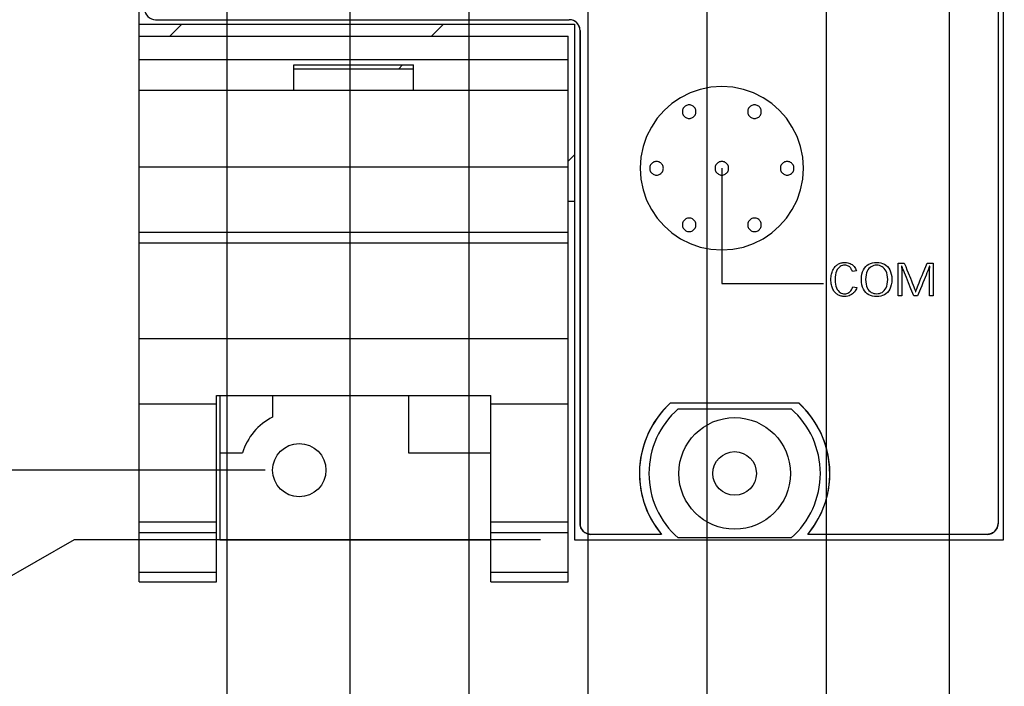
# Model space of a CAD drawing. Header units: inches. Extents: x 0.2 to 16.8, y 0.1 to 10.8.
# Tile 4 of 59: x 4.8 to 6.6, y 2.7 to 3.9. Entities that reach past the tile are written whole.
import ezdxf

# ---------------------------------------------------------------- set-up
doc = ezdxf.new("R2010")
doc.units = ezdxf.units.IN
doc.header["$LTSCALE"] = 0.935
doc.header["$MEASUREMENT"] = 0
doc.layers.get('0').update_dxf_attribs({"linetype": 'CONTINUOUS'})
doc.layers.add('COSMETIC', color=7, linetype='CONTINUOUS')
doc.layers.add('DIMENSIONS', color=7, linetype='CONTINUOUS')
doc.styles.get("Standard").update_dxf_attribs({"font": 'txt', "width": 0.8})
doc.dimstyles.new('DIMSTYLE_1', dxfattribs={"dimtxt": 0.125, "dimasz": 0.18, "dimexe": 0.18, "dimexo": 0.0625, "dimgap": 0.09, "dimtad": 0, "dimtih": 1, "dimtoh": 1, "dimdec": 3, "dimzin": 4, "dimdsep": 46, "dimtxsty": 'STANDARD', "dimblk": '_FILLED', "dimblk1": '_FILLED', "dimblk2": '_FILLED', "dimcen": 0.09, "dimadec": 0, "dimazin": 0, "dimtp": 0.001, "dimtm": 0.001, "dimtfac": 1, "dimtdec": 3, "dimtofl": 0, "dimtmove": 0, "dimatfit": 3, "dimldrblk": '_FILLED', "dimfxl": 1, "dimtolj": 1, "dimtzin": 4, "dimarcsym": 0})

# ---------------------------------------------------------------- blocks, each defined once
blk = doc.blocks.new('*D2')
at = {"layer": 'DIMENSIONS', "color": 2, "linetype": 'CONTINUOUS'}
blk.add_line((5.438, 4.7171), (5.438, 2.6067), dxfattribs=at)
at = {"layer": 'DIMENSIONS', "color": 2, "linetype": 'CONTINUOUS', "width": 0.8}
for s, p in [(']', (5.5005, 2.4442)), ('2.36', (5.5005, 2.0442)), ('[', (5.5005, 1.9442)), ('.093', (5.5005, 1.4192)), ('2X ', (5.5005, 1.1192))]:
    blk.add_text(s, height=0.125, rotation=90, dxfattribs=at).set_placement(p)
blk = doc.blocks.new('_FILLED')
at = {"color": 0, "linetype": 'BYBLOCK'}
blk.add_solid([(0, 0), (-1, 0.174), (-1, -0.174)], dxfattribs=at)
blk = doc.blocks.new('*D3')
at = {"layer": 'DIMENSIONS', "color": 2, "linetype": 'CONTINUOUS'}
blk.add_line((5.6567, 4.3382), (5.6567, 2.6067), dxfattribs=at)
at = {"layer": 'DIMENSIONS', "color": 2, "linetype": 'CONTINUOUS', "width": 0.8}
for s, p in [(']', (5.7192, 2.4442)), ('7.92', (5.7192, 2.0442)), ('[', (5.7192, 1.9442)), ('.312', (5.7192, 1.4192)), ('4X ', (5.7192, 1.1192))]:
    blk.add_text(s, height=0.125, rotation=90, dxfattribs=at).set_placement(p)
blk = doc.blocks.new('*D4')
at = {"layer": 'DIMENSIONS', "color": 2, "linetype": 'CONTINUOUS'}
blk.add_line((6.0942, 4.3382), (6.0942, 2.6067), dxfattribs=at)
at = {"layer": 'DIMENSIONS', "color": 2, "linetype": 'CONTINUOUS', "width": 0.8}
for s, p in [(']', (6.1567, 2.4442)), ('19.03', (6.1567, 1.9442)), ('[', (6.1567, 1.8442)), ('.749', (6.1567, 1.3192)), ('4X ', (6.1567, 1.0192))]:
    blk.add_text(s, height=0.125, rotation=90, dxfattribs=at).set_placement(p)
blk = doc.blocks.new('*D5')
at = {"layer": 'DIMENSIONS', "color": 2, "linetype": 'CONTINUOUS'}
blk.add_line((6.313, 4.7171), (6.313, 2.6067), dxfattribs=at)
at = {"layer": 'DIMENSIONS', "color": 2, "linetype": 'CONTINUOUS', "width": 0.8}
for s, p in [(']', (6.3755, 2.4442)), ('24.59', (6.3755, 1.9442)), ('[', (6.3755, 1.8442)), ('.968', (6.3755, 1.3192)), ('2X ', (6.3755, 1.0192))]:
    blk.add_text(s, height=0.125, rotation=90, dxfattribs=at).set_placement(p)
blk = doc.blocks.new('*D13')
at = {"layer": 'DIMENSIONS', "color": 2, "linetype": 'CONTINUOUS'}
blk.add_line((5.2825, 3.1191), (4.4587, 3.1191), dxfattribs=at)
at = {"layer": 'DIMENSIONS', "color": 2, "linetype": 'CONTINUOUS', "width": 0.8}
for s, p in [('[', (3.6962, 3.0566)), (']', (4.2962, 3.0566)), ('2X ', (2.7712, 3.0566)), ('4.815', (3.0712, 3.0566)), ('122.3', (3.7962, 3.0566))]:
    blk.add_text(s, height=0.125, dxfattribs=at).set_placement(p)
blk = doc.blocks.new('*D14')
at = {"layer": 'DIMENSIONS', "color": 2, "linetype": 'CONTINUOUS'}
blk.add_line((5.8755, 4.7171), (5.8755, 2.6067), dxfattribs=at)
at = {"layer": 'DIMENSIONS', "color": 2, "linetype": 'CONTINUOUS', "width": 0.8}
for s, p in [(']', (5.938, 2.4442)), ('13.47', (5.938, 1.9442)), ('[', (5.938, 1.8442)), ('.531', (5.938, 1.3192)), ('2X ', (5.938, 1.0192))]:
    blk.add_text(s, height=0.125, rotation=90, dxfattribs=at).set_placement(p)
blk = doc.blocks.new('*D16')
at = {"layer": 'DIMENSIONS', "color": 2, "linetype": 'CONTINUOUS'}
for p, q in [((4.9315, 2.9911), (4.7297, 2.8762)), ((5.7885, 2.9911), (4.9315, 2.9911)), ((4.7297, 2.8762), (4.4587, 2.8762))]:
    blk.add_line(p, q, dxfattribs=at)
at = {"layer": 'DIMENSIONS', "color": 2, "linetype": 'CONTINUOUS', "width": 0.8}
for s, p in [('4.943', (2.9712, 2.8137)), ('[', (3.5962, 2.8137)), ('125.55', (3.6962, 2.8137)), (']', (4.2962, 2.8137))]:
    blk.add_text(s, height=0.125, dxfattribs=at).set_placement(p)
blk = doc.blocks.new('*D23')
at = {"layer": 'DIMENSIONS', "color": 2, "linetype": 'CONTINUOUS'}
blk.add_line((5.212, 4.1236), (5.212, 2.6067), dxfattribs=at)
at = {"layer": 'DIMENSIONS', "color": 2, "linetype": 'CONTINUOUS', "width": 0.8}
for s, p in [(']', (5.2745, 2.4442)), ('3.38', (5.2745, 2.0442)), ('[', (5.2745, 1.9442)), ('.133', (5.2745, 1.4192))]:
    blk.add_text(s, height=0.125, rotation=90, dxfattribs=at).set_placement(p)
blk = doc.blocks.new('*D24')
at = {"layer": 'DIMENSIONS', "color": 2, "linetype": 'CONTINUOUS'}
blk.add_line((6.539, 4.1236), (6.539, 2.6067), dxfattribs=at)
at = {"layer": 'DIMENSIONS', "color": 2, "linetype": 'CONTINUOUS', "width": 0.8}
for s, p in [(']', (6.6015, 2.4442)), ('30.33', (6.6015, 1.9442)), ('[', (6.6015, 1.8442)), ('1.194', (6.6015, 1.2192))]:
    blk.add_text(s, height=0.125, rotation=90, dxfattribs=at).set_placement(p)

msp = doc.modelspace()

# ---------------------------------------------------------------- linework, layer by layer
at = {"color": 7, "linetype": 'CONTINUOUS'}
for p, q in [((5.051, 2.9141), (5.051, 8.0561)), ((6.639, 2.9911), (6.639, 8.0561)), ((6.629, 8.0262), (6.629, 3.0212)), ((6.629, 8.0261), (6.629, 3.0211)), ((5.081, 3.9461), (5.841, 3.9461)), ((5.8437, 3.946), (5.841, 3.9462)), ((5.8463, 3.9455), (5.8437, 3.946)), ((5.8488, 3.9446), (5.8463, 3.9455)), ((5.8511, 3.9435), (5.8488, 3.9446)), ((5.051, 3.9381), (5.851, 3.9381)), ((5.851, 3.9381), (5.851, 2.9911)), ((5.8532, 3.942), (5.8511, 3.9435)), ((5.8552, 3.9403), (5.8532, 3.942)), ((5.8568, 3.9384), (5.8552, 3.9403)), ((5.8583, 3.9363), (5.8568, 3.9384)), ((5.8594, 3.934), (5.8583, 3.9363)), ((5.8603, 3.9315), (5.8594, 3.934)), ((5.8608, 3.9289), (5.8603, 3.9315)), ((5.861, 3.9262), (5.8608, 3.9289)), ((5.861, 3.0212), (5.861, 3.9262)), ((5.861, 3.9261), (5.861, 3.0211)), ((5.051, 3.9161), (5.839, 3.9161)), ((5.839, 2.9141), (5.839, 3.9161)), ((5.051, 3.8731), (5.839, 3.8731)), ((5.335, 3.8631), (5.555, 3.8631)), ((5.335, 3.8161), (5.335, 3.8631)), ((5.335, 3.8561), (5.555, 3.8561)), ((5.555, 3.8161), (5.555, 3.8631)), ((6.0816, 3.8181), (6.0631, 3.8116)), ((6.1012, 3.822), (6.0816, 3.8181)), ((6.1215, 3.8234), (6.1012, 3.822)), ((6.1419, 3.822), (6.1215, 3.8234)), ((6.1614, 3.8181), (6.1419, 3.822)), ((6.1799, 3.8116), (6.1614, 3.8181)), ((5.839, 3.8161), (5.051, 3.8161)), ((6.0458, 3.8029), (6.0298, 3.7922)), ((6.0631, 3.8116), (6.0458, 3.8029)), ((6.1972, 3.8029), (6.1799, 3.8116)), ((6.2132, 3.7922), (6.1972, 3.8029)), ((6.0298, 3.7922), (6.0154, 3.7795)), ((6.05, 3.7822), (6.0494, 3.7807)), ((6.0507, 3.7837), (6.05, 3.7822)), ((6.0516, 3.785), (6.0507, 3.7837)), ((6.0527, 3.7862), (6.0516, 3.785)), ((6.0539, 3.7873), (6.0527, 3.7862)), ((6.0552, 3.7882), (6.0539, 3.7873)), ((6.0566, 3.7889), (6.0552, 3.7882)), ((6.0582, 3.7894), (6.0566, 3.7889)), ((6.0598, 3.7897), (6.0582, 3.7894)), ((6.0615, 3.7899), (6.0598, 3.7897)), ((6.0632, 3.7897), (6.0615, 3.7899)), ((6.0648, 3.7894), (6.0632, 3.7897)), ((6.0664, 3.7889), (6.0648, 3.7894)), ((6.0678, 3.7882), (6.0664, 3.7889)), ((6.0691, 3.7873), (6.0678, 3.7882)), ((6.0703, 3.7862), (6.0691, 3.7873)), ((6.0714, 3.785), (6.0703, 3.7862)), ((6.0723, 3.7837), (6.0714, 3.785)), ((6.073, 3.7822), (6.0723, 3.7837)), ((6.0736, 3.7807), (6.073, 3.7822)), ((6.17, 3.7822), (6.1695, 3.7807)), ((6.1707, 3.7837), (6.17, 3.7822)), ((6.1716, 3.785), (6.1707, 3.7837)), ((6.1727, 3.7862), (6.1716, 3.785)), ((6.1739, 3.7873), (6.1727, 3.7862)), ((6.1752, 3.7882), (6.1739, 3.7873)), ((6.1767, 3.7889), (6.1752, 3.7882)), ((6.1782, 3.7894), (6.1767, 3.7889)), ((6.1798, 3.7897), (6.1782, 3.7894)), ((6.1815, 3.7899), (6.1798, 3.7897)), ((6.1832, 3.7897), (6.1815, 3.7899)), ((6.1848, 3.7894), (6.1832, 3.7897)), ((6.1864, 3.7889), (6.1848, 3.7894)), ((6.1878, 3.7882), (6.1864, 3.7889)), ((6.1892, 3.7873), (6.1878, 3.7882)), ((6.1904, 3.7862), (6.1892, 3.7873)), ((6.1914, 3.785), (6.1904, 3.7862)), ((6.1923, 3.7837), (6.1914, 3.785)), ((6.193, 3.7822), (6.1923, 3.7837)), ((6.1936, 3.7807), (6.193, 3.7822)), ((6.2276, 3.7795), (6.2132, 3.7922)), ((6.0028, 3.7651), (5.992, 3.7491)), ((6.0154, 3.7795), (6.0028, 3.7651)), ((6.0491, 3.7791), (6.049, 3.7774)), ((6.049, 3.7774), (6.0491, 3.7757)), ((6.0494, 3.7807), (6.0491, 3.7791)), ((6.0491, 3.7757), (6.0494, 3.774)), ((6.0494, 3.774), (6.05, 3.7725)), ((6.05, 3.7725), (6.0507, 3.771)), ((6.0507, 3.771), (6.0516, 3.7697)), ((6.0516, 3.7697), (6.0527, 3.7685)), ((6.0527, 3.7685), (6.0539, 3.7675)), ((6.0539, 3.7675), (6.0552, 3.7666)), ((6.0552, 3.7666), (6.0566, 3.7658)), ((6.0566, 3.7658), (6.0582, 3.7653)), ((6.0582, 3.7653), (6.0598, 3.765)), ((6.0598, 3.765), (6.0615, 3.7649)), ((6.0615, 3.7649), (6.0632, 3.765)), ((6.0632, 3.765), (6.0648, 3.7653)), ((6.0648, 3.7653), (6.0664, 3.7658)), ((6.0664, 3.7658), (6.0678, 3.7666)), ((6.0678, 3.7666), (6.0691, 3.7675)), ((6.0691, 3.7675), (6.0703, 3.7685)), ((6.0703, 3.7685), (6.0714, 3.7697)), ((6.0714, 3.7697), (6.0723, 3.771)), ((6.0723, 3.771), (6.073, 3.7725)), ((6.073, 3.7725), (6.0736, 3.774)), ((6.0739, 3.7791), (6.0736, 3.7807)), ((6.0736, 3.774), (6.0739, 3.7757)), ((6.074, 3.7774), (6.0739, 3.7791)), ((6.0739, 3.7757), (6.074, 3.7774)), ((6.1691, 3.7791), (6.169, 3.7774)), ((6.169, 3.7774), (6.1691, 3.7757)), ((6.1695, 3.7807), (6.1691, 3.7791)), ((6.1691, 3.7757), (6.1695, 3.774)), ((6.1695, 3.774), (6.17, 3.7725)), ((6.17, 3.7725), (6.1707, 3.771)), ((6.1707, 3.771), (6.1716, 3.7697)), ((6.1716, 3.7697), (6.1727, 3.7685)), ((6.1727, 3.7685), (6.1739, 3.7675)), ((6.1739, 3.7675), (6.1752, 3.7666)), ((6.1752, 3.7666), (6.1767, 3.7658)), ((6.1767, 3.7658), (6.1782, 3.7653)), ((6.1782, 3.7653), (6.1798, 3.765)), ((6.1798, 3.765), (6.1815, 3.7649)), ((6.1815, 3.7649), (6.1832, 3.765)), ((6.1832, 3.765), (6.1848, 3.7653)), ((6.1848, 3.7653), (6.1864, 3.7658)), ((6.1864, 3.7658), (6.1878, 3.7666)), ((6.1878, 3.7666), (6.1892, 3.7675)), ((6.1892, 3.7675), (6.1904, 3.7685)), ((6.1904, 3.7685), (6.1914, 3.7697)), ((6.1914, 3.7697), (6.1923, 3.771)), ((6.1923, 3.771), (6.193, 3.7725)), ((6.193, 3.7725), (6.1936, 3.774)), ((6.1939, 3.7791), (6.1936, 3.7807)), ((6.1936, 3.774), (6.1939, 3.7757)), ((6.194, 3.7774), (6.1939, 3.7791)), ((6.1939, 3.7757), (6.194, 3.7774)), ((6.2403, 3.7651), (6.2276, 3.7795)), ((6.251, 3.7491), (6.2403, 3.7651)), ((5.992, 3.7491), (5.9833, 3.7318)), ((6.2597, 3.7318), (6.251, 3.7491)), ((5.9833, 3.7318), (5.9769, 3.7133)), ((6.2662, 3.7133), (6.2597, 3.7318)), ((5.9769, 3.7133), (5.9729, 3.6938)), ((6.2701, 3.6938), (6.2662, 3.7133)), ((5.9729, 3.6938), (5.9715, 3.6734)), ((6.2715, 3.6734), (6.2701, 3.6938)), ((5.051, 3.6761), (5.839, 3.6761)), ((5.9715, 3.6734), (5.9729, 3.6531)), ((5.9891, 3.6751), (5.989, 3.6734)), ((5.989, 3.6734), (5.9891, 3.6717)), ((5.9894, 3.6768), (5.9891, 3.6751)), ((5.99, 3.6783), (5.9894, 3.6768)), ((5.9907, 3.6797), (5.99, 3.6783)), ((5.9916, 3.6811), (5.9907, 3.6797)), ((5.9927, 3.6823), (5.9916, 3.6811)), ((5.9939, 3.6833), (5.9927, 3.6823)), ((5.9952, 3.6842), (5.9939, 3.6833)), ((5.9966, 3.685), (5.9952, 3.6842)), ((5.9982, 3.6855), (5.9966, 3.685)), ((5.9998, 3.6858), (5.9982, 3.6855)), ((6.0015, 3.6859), (5.9998, 3.6858)), ((6.0032, 3.6858), (6.0015, 3.6859)), ((6.0048, 3.6855), (6.0032, 3.6858)), ((6.0064, 3.685), (6.0048, 3.6855)), ((6.0078, 3.6842), (6.0064, 3.685)), ((6.0091, 3.6833), (6.0078, 3.6842)), ((6.0103, 3.6823), (6.0091, 3.6833)), ((6.0114, 3.6811), (6.0103, 3.6823)), ((6.0123, 3.6797), (6.0114, 3.6811)), ((6.013, 3.6783), (6.0123, 3.6797)), ((6.0136, 3.6768), (6.013, 3.6783)), ((6.0139, 3.6751), (6.0136, 3.6768)), ((6.014, 3.6734), (6.0139, 3.6751)), ((6.0139, 3.6717), (6.014, 3.6734)), ((6.1091, 3.6751), (6.109, 3.6734)), ((6.109, 3.6734), (6.1091, 3.6717)), ((6.1095, 3.6768), (6.1091, 3.6751)), ((6.11, 3.6783), (6.1095, 3.6768)), ((6.1107, 3.6797), (6.11, 3.6783)), ((6.1116, 3.6811), (6.1107, 3.6797)), ((6.1127, 3.6823), (6.1116, 3.6811)), ((6.1139, 3.6833), (6.1127, 3.6823)), ((6.1152, 3.6842), (6.1139, 3.6833)), ((6.1166, 3.685), (6.1152, 3.6842)), ((6.1182, 3.6855), (6.1166, 3.685)), ((6.1198, 3.6858), (6.1182, 3.6855)), ((6.1215, 3.6859), (6.1198, 3.6858)), ((6.1232, 3.6858), (6.1215, 3.6859)), ((6.1215, 3.6734), (6.1215, 3.462)), ((6.1248, 3.6855), (6.1232, 3.6858)), ((6.1264, 3.685), (6.1248, 3.6855)), ((6.1278, 3.6842), (6.1264, 3.685)), ((6.1291, 3.6833), (6.1278, 3.6842)), ((6.1303, 3.6823), (6.1291, 3.6833)), ((6.1314, 3.6811), (6.1303, 3.6823)), ((6.1323, 3.6797), (6.1314, 3.6811)), ((6.133, 3.6783), (6.1323, 3.6797)), ((6.1336, 3.6768), (6.133, 3.6783)), ((6.1339, 3.6751), (6.1336, 3.6768)), ((6.134, 3.6734), (6.1339, 3.6751)), ((6.1339, 3.6717), (6.134, 3.6734)), ((6.2291, 3.6751), (6.229, 3.6734)), ((6.229, 3.6734), (6.2291, 3.6717)), ((6.2295, 3.6768), (6.2291, 3.6751)), ((6.23, 3.6783), (6.2295, 3.6768)), ((6.2307, 3.6797), (6.23, 3.6783)), ((6.2316, 3.6811), (6.2307, 3.6797)), ((6.2327, 3.6823), (6.2316, 3.6811)), ((6.2339, 3.6833), (6.2327, 3.6823)), ((6.2352, 3.6842), (6.2339, 3.6833)), ((6.2366, 3.685), (6.2352, 3.6842)), ((6.2382, 3.6855), (6.2366, 3.685)), ((6.2398, 3.6858), (6.2382, 3.6855)), ((6.2415, 3.6859), (6.2398, 3.6858)), ((6.2432, 3.6858), (6.2415, 3.6859)), ((6.2448, 3.6855), (6.2432, 3.6858)), ((6.2464, 3.685), (6.2448, 3.6855)), ((6.2478, 3.6842), (6.2464, 3.685)), ((6.2492, 3.6833), (6.2478, 3.6842)), ((6.2504, 3.6823), (6.2492, 3.6833)), ((6.2514, 3.6811), (6.2504, 3.6823)), ((6.2523, 3.6797), (6.2514, 3.6811)), ((6.253, 3.6783), (6.2523, 3.6797)), ((6.2536, 3.6768), (6.253, 3.6783)), ((6.2539, 3.6751), (6.2536, 3.6768)), ((6.254, 3.6734), (6.2539, 3.6751)), ((6.2539, 3.6717), (6.254, 3.6734)), ((6.2701, 3.6531), (6.2715, 3.6734)), ((5.9891, 3.6717), (5.9894, 3.6701)), ((5.9894, 3.6701), (5.99, 3.6686)), ((5.99, 3.6686), (5.9907, 3.6671)), ((5.9907, 3.6671), (5.9916, 3.6658)), ((5.9916, 3.6658), (5.9927, 3.6646)), ((5.9927, 3.6646), (5.9939, 3.6635)), ((5.9939, 3.6635), (5.9952, 3.6626)), ((5.9952, 3.6626), (5.9966, 3.6619)), ((5.9966, 3.6619), (5.9982, 3.6614)), ((5.9982, 3.6614), (5.9998, 3.661)), ((5.9998, 3.661), (6.0015, 3.6609)), ((6.0015, 3.6609), (6.0032, 3.661)), ((6.0032, 3.661), (6.0048, 3.6614)), ((6.0048, 3.6614), (6.0064, 3.6619)), ((6.0064, 3.6619), (6.0078, 3.6626)), ((6.0078, 3.6626), (6.0091, 3.6635)), ((6.0091, 3.6635), (6.0103, 3.6646)), ((6.0103, 3.6646), (6.0114, 3.6658)), ((6.0114, 3.6658), (6.0123, 3.6671)), ((6.0123, 3.6671), (6.013, 3.6686)), ((6.013, 3.6686), (6.0136, 3.6701)), ((6.0136, 3.6701), (6.0139, 3.6717)), ((6.1091, 3.6717), (6.1095, 3.6701)), ((6.1095, 3.6701), (6.11, 3.6686)), ((6.11, 3.6686), (6.1107, 3.6671)), ((6.1107, 3.6671), (6.1116, 3.6658)), ((6.1116, 3.6658), (6.1127, 3.6646)), ((6.1127, 3.6646), (6.1139, 3.6635)), ((6.1139, 3.6635), (6.1152, 3.6626)), ((6.1152, 3.6626), (6.1166, 3.6619)), ((6.1166, 3.6619), (6.1182, 3.6614)), ((6.1182, 3.6614), (6.1198, 3.661)), ((6.1198, 3.661), (6.1215, 3.6609)), ((6.1215, 3.6609), (6.1232, 3.661)), ((6.1232, 3.661), (6.1248, 3.6614)), ((6.1248, 3.6614), (6.1264, 3.6619)), ((6.1264, 3.6619), (6.1278, 3.6626)), ((6.1278, 3.6626), (6.1291, 3.6635)), ((6.1291, 3.6635), (6.1303, 3.6646)), ((6.1303, 3.6646), (6.1314, 3.6658)), ((6.1314, 3.6658), (6.1323, 3.6671)), ((6.1323, 3.6671), (6.133, 3.6686)), ((6.133, 3.6686), (6.1336, 3.6701)), ((6.1336, 3.6701), (6.1339, 3.6717)), ((6.2291, 3.6717), (6.2295, 3.6701)), ((6.2295, 3.6701), (6.23, 3.6686)), ((6.23, 3.6686), (6.2307, 3.6671)), ((6.2307, 3.6671), (6.2316, 3.6658)), ((6.2316, 3.6658), (6.2327, 3.6646)), ((6.2327, 3.6646), (6.2339, 3.6635)), ((6.2339, 3.6635), (6.2352, 3.6626)), ((6.2352, 3.6626), (6.2366, 3.6619)), ((6.2366, 3.6619), (6.2382, 3.6614)), ((6.2382, 3.6614), (6.2398, 3.661)), ((6.2398, 3.661), (6.2415, 3.6609)), ((6.2415, 3.6609), (6.2432, 3.661)), ((6.2432, 3.661), (6.2448, 3.6614)), ((6.2448, 3.6614), (6.2464, 3.6619)), ((6.2464, 3.6619), (6.2478, 3.6626)), ((6.2478, 3.6626), (6.2492, 3.6635)), ((6.2492, 3.6635), (6.2504, 3.6646)), ((6.2504, 3.6646), (6.2514, 3.6658)), ((6.2514, 3.6658), (6.2523, 3.6671)), ((6.2523, 3.6671), (6.253, 3.6686)), ((6.253, 3.6686), (6.2536, 3.6701)), ((6.2536, 3.6701), (6.2539, 3.6717)), ((5.9729, 3.6531), (5.9769, 3.6336)), ((6.2662, 3.6336), (6.2701, 3.6531)), ((5.9769, 3.6336), (5.9833, 3.615)), ((6.2597, 3.615), (6.2662, 3.6336)), ((5.839, 3.6131), (5.851, 3.6131)), ((5.9833, 3.615), (5.992, 3.5977)), ((6.251, 3.5977), (6.2597, 3.615)), ((5.992, 3.5977), (6.0028, 3.5818)), ((6.2403, 3.5818), (6.251, 3.5977)), ((6.0028, 3.5818), (6.0154, 3.5674)), ((6.0154, 3.5674), (6.0298, 3.5547)), ((6.0491, 3.5712), (6.049, 3.5695)), ((6.049, 3.5695), (6.0491, 3.5678)), ((6.0494, 3.5728), (6.0491, 3.5712)), ((6.0491, 3.5678), (6.0494, 3.5662)), ((6.05, 3.5744), (6.0494, 3.5728)), ((6.0494, 3.5662), (6.05, 3.5646)), ((6.0507, 3.5758), (6.05, 3.5744)), ((6.05, 3.5646), (6.0507, 3.5632)), ((6.0516, 3.5771), (6.0507, 3.5758)), ((6.0527, 3.5783), (6.0516, 3.5771)), ((6.0539, 3.5794), (6.0527, 3.5783)), ((6.0552, 3.5803), (6.0539, 3.5794)), ((6.0566, 3.581), (6.0552, 3.5803)), ((6.0582, 3.5816), (6.0566, 3.581)), ((6.0598, 3.5819), (6.0582, 3.5816)), ((6.0615, 3.582), (6.0598, 3.5819)), ((6.0632, 3.5819), (6.0615, 3.582)), ((6.0648, 3.5816), (6.0632, 3.5819)), ((6.0664, 3.581), (6.0648, 3.5816)), ((6.0678, 3.5803), (6.0664, 3.581)), ((6.0691, 3.5794), (6.0678, 3.5803)), ((6.0703, 3.5783), (6.0691, 3.5794)), ((6.0714, 3.5771), (6.0703, 3.5783)), ((6.0723, 3.5758), (6.0714, 3.5771)), ((6.073, 3.5744), (6.0723, 3.5758)), ((6.0723, 3.5632), (6.073, 3.5646)), ((6.0736, 3.5728), (6.073, 3.5744)), ((6.073, 3.5646), (6.0736, 3.5662)), ((6.0739, 3.5712), (6.0736, 3.5728)), ((6.0736, 3.5662), (6.0739, 3.5678)), ((6.074, 3.5695), (6.0739, 3.5712)), ((6.0739, 3.5678), (6.074, 3.5695)), ((6.1691, 3.5712), (6.169, 3.5695)), ((6.169, 3.5695), (6.1691, 3.5678)), ((6.1695, 3.5728), (6.1691, 3.5712)), ((6.1691, 3.5678), (6.1695, 3.5662)), ((6.17, 3.5744), (6.1695, 3.5728)), ((6.1695, 3.5662), (6.17, 3.5646)), ((6.1707, 3.5758), (6.17, 3.5744)), ((6.17, 3.5646), (6.1707, 3.5632)), ((6.1716, 3.5771), (6.1707, 3.5758)), ((6.1727, 3.5783), (6.1716, 3.5771)), ((6.1739, 3.5794), (6.1727, 3.5783)), ((6.1752, 3.5803), (6.1739, 3.5794)), ((6.1767, 3.581), (6.1752, 3.5803)), ((6.1782, 3.5816), (6.1767, 3.581)), ((6.1798, 3.5819), (6.1782, 3.5816)), ((6.1815, 3.582), (6.1798, 3.5819)), ((6.1832, 3.5819), (6.1815, 3.582)), ((6.1848, 3.5816), (6.1832, 3.5819)), ((6.1864, 3.581), (6.1848, 3.5816)), ((6.1878, 3.5803), (6.1864, 3.581)), ((6.1892, 3.5794), (6.1878, 3.5803)), ((6.1904, 3.5783), (6.1892, 3.5794)), ((6.1914, 3.5771), (6.1904, 3.5783)), ((6.1923, 3.5758), (6.1914, 3.5771)), ((6.193, 3.5744), (6.1923, 3.5758)), ((6.1923, 3.5632), (6.193, 3.5646)), ((6.1936, 3.5728), (6.193, 3.5744)), ((6.193, 3.5646), (6.1936, 3.5662)), ((6.1939, 3.5712), (6.1936, 3.5728)), ((6.1936, 3.5662), (6.1939, 3.5678)), ((6.194, 3.5695), (6.1939, 3.5712)), ((6.1939, 3.5678), (6.194, 3.5695)), ((6.2132, 3.5547), (6.2276, 3.5674)), ((6.2276, 3.5674), (6.2403, 3.5818)), ((5.051, 3.5561), (5.839, 3.5561)), ((6.0298, 3.5547), (6.0458, 3.5439)), ((6.0507, 3.5632), (6.0516, 3.5619)), ((6.0516, 3.5619), (6.0527, 3.5607)), ((6.0527, 3.5607), (6.0539, 3.5596)), ((6.0539, 3.5596), (6.0552, 3.5587)), ((6.0552, 3.5587), (6.0566, 3.558)), ((6.0566, 3.558), (6.0582, 3.5575)), ((6.0582, 3.5575), (6.0598, 3.5571)), ((6.0598, 3.5571), (6.0615, 3.557)), ((6.0615, 3.557), (6.0632, 3.5571)), ((6.0632, 3.5571), (6.0648, 3.5575)), ((6.0648, 3.5575), (6.0664, 3.558)), ((6.0664, 3.558), (6.0678, 3.5587)), ((6.0678, 3.5587), (6.0691, 3.5596)), ((6.0691, 3.5596), (6.0703, 3.5607)), ((6.0703, 3.5607), (6.0714, 3.5619)), ((6.0714, 3.5619), (6.0723, 3.5632)), ((6.1707, 3.5632), (6.1716, 3.5619)), ((6.1716, 3.5619), (6.1727, 3.5607)), ((6.1727, 3.5607), (6.1739, 3.5596)), ((6.1739, 3.5596), (6.1752, 3.5587)), ((6.1752, 3.5587), (6.1767, 3.558)), ((6.1767, 3.558), (6.1782, 3.5575)), ((6.1782, 3.5575), (6.1798, 3.5571)), ((6.1798, 3.5571), (6.1815, 3.557)), ((6.1815, 3.557), (6.1832, 3.5571)), ((6.1832, 3.5571), (6.1848, 3.5575)), ((6.1848, 3.5575), (6.1864, 3.558)), ((6.1864, 3.558), (6.1878, 3.5587)), ((6.1878, 3.5587), (6.1892, 3.5596)), ((6.1892, 3.5596), (6.1904, 3.5607)), ((6.1904, 3.5607), (6.1914, 3.5619)), ((6.1914, 3.5619), (6.1923, 3.5632)), ((6.1972, 3.5439), (6.2132, 3.5547)), ((5.051, 3.5366), (5.839, 3.5366)), ((6.0458, 3.5439), (6.0631, 3.5352)), ((6.0631, 3.5352), (6.0816, 3.5288)), ((6.0816, 3.5288), (6.1012, 3.5248)), ((6.1419, 3.5248), (6.1614, 3.5288)), ((6.1614, 3.5288), (6.1799, 3.5352)), ((6.1799, 3.5352), (6.1972, 3.5439)), ((6.1012, 3.5248), (6.1215, 3.5235)), ((6.1215, 3.5235), (6.1419, 3.5248)), ((6.3284, 3.4914), (6.3296, 3.4928)), ((6.3296, 3.4928), (6.3307, 3.494)), ((6.3307, 3.494), (6.332, 3.4951)), ((6.332, 3.4951), (6.3333, 3.4961)), ((6.3333, 3.4961), (6.3347, 3.497)), ((6.3347, 3.497), (6.3361, 3.4978)), ((6.3361, 3.4978), (6.3376, 3.4985)), ((6.3388, 3.4929), (6.3368, 3.4914)), ((6.3376, 3.4985), (6.3391, 3.4991)), ((6.3409, 3.494), (6.3388, 3.4929)), ((6.3391, 3.4991), (6.3407, 3.4996)), ((6.3407, 3.4996), (6.3424, 3.5)), ((6.343, 3.4948), (6.3409, 3.494)), ((6.3424, 3.5), (6.3441, 3.5002)), ((6.3453, 3.4952), (6.343, 3.4948)), ((6.3441, 3.5002), (6.3459, 3.5004)), ((6.3476, 3.4954), (6.3453, 3.4952)), ((6.3459, 3.5004), (6.3477, 3.5004)), ((6.3494, 3.4953), (6.3476, 3.4954)), ((6.3477, 3.5004), (6.3503, 3.5003)), ((6.3511, 3.495), (6.3494, 3.4953)), ((6.3503, 3.5003), (6.3527, 3.5)), ((6.3526, 3.4945), (6.3511, 3.495)), ((6.354, 3.4939), (6.3526, 3.4945)), ((6.3527, 3.5), (6.355, 3.4994)), ((6.3553, 3.4931), (6.354, 3.4939)), ((6.355, 3.4994), (6.3572, 3.4986)), ((6.3564, 3.4922), (6.3553, 3.4931)), ((6.3575, 3.4911), (6.3564, 3.4922)), ((6.3572, 3.4986), (6.3592, 3.4976)), ((6.3592, 3.4976), (6.3611, 3.4964)), ((6.3611, 3.4964), (6.3628, 3.4949)), ((6.3628, 3.4949), (6.3644, 3.4933)), ((6.3644, 3.4933), (6.3657, 3.4915)), ((6.3837, 3.4902), (6.386, 3.493)), ((6.386, 3.493), (6.3887, 3.4953)), ((6.3887, 3.4953), (6.3917, 3.4972)), ((6.3917, 3.4972), (6.3949, 3.4986)), ((6.396, 3.4927), (6.3938, 3.4912)), ((6.3949, 3.4986), (6.3984, 3.4996)), ((6.3983, 3.4939), (6.396, 3.4927)), ((6.4007, 3.4947), (6.3983, 3.4939)), ((6.3984, 3.4996), (6.4021, 3.5002)), ((6.4032, 3.4952), (6.4007, 3.4947)), ((6.4021, 3.5002), (6.4059, 3.5004)), ((6.4058, 3.4953), (6.4032, 3.4952)), ((6.4059, 3.4953), (6.4058, 3.4953)), ((6.4059, 3.5004), (6.4097, 3.5002)), ((6.4085, 3.4952), (6.4059, 3.4953)), ((6.411, 3.4947), (6.4085, 3.4952)), ((6.4097, 3.5002), (6.4134, 3.4996)), ((6.4135, 3.4939), (6.411, 3.4947)), ((6.4134, 3.4996), (6.4168, 3.4986)), ((6.4158, 3.4927), (6.4135, 3.4939)), ((6.418, 3.4912), (6.4158, 3.4927)), ((6.4168, 3.4986), (6.4201, 3.4972)), ((6.4201, 3.4972), (6.423, 3.4953)), ((6.423, 3.4953), (6.4257, 3.493)), ((6.4257, 3.493), (6.4281, 3.4902)), ((6.4453, 3.4993), (6.4567, 3.4993)), ((6.4453, 3.4391), (6.4453, 3.4993)), ((6.4522, 3.4937), (6.4519, 3.4937)), ((6.4519, 3.4937), (6.4519, 3.4911)), ((6.4532, 3.4911), (6.4522, 3.4937)), ((6.4567, 3.4993), (6.4593, 3.4929)), ((6.4593, 3.4929), (6.4617, 3.487)), ((6.4914, 3.4815), (6.4961, 3.493)), ((6.4961, 3.493), (6.4986, 3.4993)), ((6.4986, 3.4993), (6.5101, 3.4993)), ((6.5031, 3.4937), (6.5021, 3.4911)), ((6.5034, 3.4937), (6.5031, 3.4937)), ((6.5034, 3.4911), (6.5034, 3.4937)), ((6.5101, 3.4993), (6.5101, 3.4391)), ((6.322, 3.4718), (6.3222, 3.4742)), ((6.3222, 3.4742), (6.3225, 3.4765)), ((6.3225, 3.4765), (6.3229, 3.4788)), ((6.3229, 3.4788), (6.3234, 3.4809)), ((6.3234, 3.4809), (6.324, 3.4829)), ((6.324, 3.4829), (6.3247, 3.4848)), ((6.3247, 3.4848), (6.3255, 3.4866)), ((6.3255, 3.4866), (6.3264, 3.4883)), ((6.3264, 3.4883), (6.3273, 3.4899)), ((6.3273, 3.4899), (6.3284, 3.4914)), ((6.3297, 3.4737), (6.3295, 3.4691)), ((6.3302, 3.4778), (6.3297, 3.4737)), ((6.331, 3.4814), (6.3302, 3.4778)), ((6.3321, 3.4846), (6.331, 3.4814)), ((6.3335, 3.4873), (6.3321, 3.4846)), ((6.3351, 3.4896), (6.3335, 3.4873)), ((6.3368, 3.4914), (6.3351, 3.4896)), ((6.3584, 3.4899), (6.3575, 3.4911)), ((6.3593, 3.4885), (6.3584, 3.4899)), ((6.36, 3.4871), (6.3593, 3.4885)), ((6.3607, 3.4855), (6.36, 3.4871)), ((6.3613, 3.4839), (6.3607, 3.4855)), ((6.3687, 3.4849), (6.3613, 3.4839)), ((6.3657, 3.4915), (6.3669, 3.4894)), ((6.3669, 3.4894), (6.3679, 3.4873)), ((6.3679, 3.4873), (6.3687, 3.4849)), ((6.3779, 3.4692), (6.3781, 3.4744)), ((6.3781, 3.4744), (6.3789, 3.4791)), ((6.3789, 3.4791), (6.3801, 3.4833)), ((6.3801, 3.4833), (6.3817, 3.487)), ((6.3817, 3.487), (6.3837, 3.4902)), ((6.3864, 3.4776), (6.3858, 3.4736)), ((6.3873, 3.4812), (6.3864, 3.4776)), ((6.3885, 3.4843), (6.3873, 3.4812)), ((6.39, 3.487), (6.3885, 3.4843)), ((6.3918, 3.4893), (6.39, 3.487)), ((6.3938, 3.4912), (6.3918, 3.4893)), ((6.4199, 3.4893), (6.418, 3.4912)), ((6.4217, 3.487), (6.4199, 3.4893)), ((6.4232, 3.4843), (6.4217, 3.487)), ((6.4245, 3.4812), (6.4232, 3.4843)), ((6.4254, 3.4776), (6.4245, 3.4812)), ((6.426, 3.4736), (6.4254, 3.4776)), ((6.4281, 3.4902), (6.4301, 3.487)), ((6.4301, 3.487), (6.4317, 3.4832)), ((6.4317, 3.4832), (6.4329, 3.479)), ((6.4329, 3.479), (6.4336, 3.4744)), ((6.4336, 3.4744), (6.4339, 3.4692)), ((6.4519, 3.4911), (6.452, 3.4882)), ((6.452, 3.4882), (6.452, 3.4849)), ((6.452, 3.4849), (6.4521, 3.4812)), ((6.4521, 3.4812), (6.4521, 3.4772)), ((6.4521, 3.4772), (6.4521, 3.4729)), ((6.4543, 3.4882), (6.4532, 3.4911)), ((6.4556, 3.4849), (6.4543, 3.4882)), ((6.4571, 3.4812), (6.4556, 3.4849)), ((6.4587, 3.4772), (6.4571, 3.4812)), ((6.4605, 3.4729), (6.4587, 3.4772)), ((6.4617, 3.487), (6.4639, 3.4814)), ((6.4639, 3.4814), (6.4679, 3.4714)), ((6.4874, 3.4715), (6.4894, 3.4763)), ((6.4894, 3.4763), (6.4914, 3.4815)), ((6.4967, 3.4774), (6.495, 3.4731)), ((6.4983, 3.4814), (6.4967, 3.4774)), ((6.4997, 3.485), (6.4983, 3.4814)), ((6.501, 3.4882), (6.4997, 3.485)), ((6.5021, 3.4911), (6.501, 3.4882)), ((6.5032, 3.4772), (6.5033, 3.4812)), ((6.5032, 3.4728), (6.5032, 3.4772)), ((6.5033, 3.4882), (6.5034, 3.4911)), ((6.5033, 3.4849), (6.5033, 3.4882)), ((6.5033, 3.4812), (6.5033, 3.4849)), ((6.1215, 3.462), (6.3084, 3.462)), ((6.322, 3.4693), (6.322, 3.4718)), ((6.322, 3.4666), (6.322, 3.4693)), ((6.3222, 3.464), (6.322, 3.4666)), ((6.3225, 3.4615), (6.3222, 3.464)), ((6.3229, 3.4592), (6.3225, 3.4615)), ((6.3234, 3.457), (6.3229, 3.4592)), ((6.324, 3.4549), (6.3234, 3.457)), ((6.3295, 3.4691), (6.3297, 3.4645)), ((6.3297, 3.4645), (6.3302, 3.4604)), ((6.3302, 3.4604), (6.331, 3.4567)), ((6.331, 3.4567), (6.3321, 3.4536)), ((6.3618, 3.4543), (6.3622, 3.4558)), ((6.3622, 3.4558), (6.3698, 3.4545)), ((6.3781, 3.464), (6.3779, 3.4692)), ((6.3779, 3.4692), (6.3779, 3.4692)), ((6.3789, 3.4593), (6.3781, 3.464)), ((6.3801, 3.4551), (6.3789, 3.4593)), ((6.3858, 3.4736), (6.3856, 3.4691)), ((6.3856, 3.4691), (6.3858, 3.4647)), ((6.3858, 3.4647), (6.3864, 3.4607)), ((6.3864, 3.4607), (6.3873, 3.4571)), ((6.3873, 3.4571), (6.3885, 3.454)), ((6.4232, 3.454), (6.4245, 3.4571)), ((6.4245, 3.4571), (6.4254, 3.4607)), ((6.4254, 3.4607), (6.426, 3.4647)), ((6.4262, 3.4691), (6.426, 3.4736)), ((6.426, 3.4647), (6.4262, 3.4691)), ((6.4329, 3.4593), (6.4317, 3.4551)), ((6.4336, 3.464), (6.4329, 3.4593)), ((6.4339, 3.4692), (6.4336, 3.464)), ((6.4521, 3.4729), (6.4521, 3.4681)), ((6.4521, 3.4681), (6.4521, 3.463)), ((6.4521, 3.463), (6.4522, 3.4576)), ((6.4522, 3.4576), (6.4522, 3.4456)), ((6.4644, 3.4631), (6.4605, 3.4729)), ((6.469, 3.4518), (6.4644, 3.4631)), ((6.4679, 3.4714), (6.4697, 3.4669)), ((6.4697, 3.4669), (6.4714, 3.4628)), ((6.4714, 3.4628), (6.4729, 3.459)), ((6.4729, 3.459), (6.4743, 3.4554)), ((6.4811, 3.4555), (6.4824, 3.459)), ((6.4824, 3.459), (6.484, 3.4629)), ((6.484, 3.4629), (6.4856, 3.467)), ((6.4856, 3.467), (6.4874, 3.4715)), ((6.4888, 3.4578), (6.4864, 3.452)), ((6.491, 3.4633), (6.4888, 3.4578)), ((6.4931, 3.4684), (6.491, 3.4633)), ((6.495, 3.4731), (6.4931, 3.4684)), ((6.5032, 3.4681), (6.5032, 3.4728)), ((6.5032, 3.463), (6.5032, 3.4681)), ((6.5032, 3.4576), (6.5032, 3.463)), ((6.5032, 3.4456), (6.5032, 3.4576)), ((6.3247, 3.453), (6.324, 3.4549)), ((6.3256, 3.4512), (6.3247, 3.453)), ((6.3265, 3.4495), (6.3256, 3.4512)), ((6.3275, 3.448), (6.3265, 3.4495)), ((6.3285, 3.4465), (6.3275, 3.448)), ((6.3297, 3.4452), (6.3285, 3.4465)), ((6.3308, 3.444), (6.3297, 3.4452)), ((6.332, 3.443), (6.3308, 3.444)), ((6.3333, 3.442), (6.332, 3.443)), ((6.3321, 3.4536), (6.3335, 3.4509)), ((6.3346, 3.4412), (6.3333, 3.442)), ((6.3335, 3.4509), (6.335, 3.4487)), ((6.3361, 3.4404), (6.3346, 3.4412)), ((6.335, 3.4487), (6.3368, 3.4468)), ((6.3375, 3.4397), (6.3361, 3.4404)), ((6.3368, 3.4468), (6.3387, 3.4454)), ((6.3391, 3.4392), (6.3375, 3.4397)), ((6.3387, 3.4454), (6.3407, 3.4443)), ((6.3407, 3.4387), (6.3391, 3.4392)), ((6.3407, 3.4443), (6.3429, 3.4435)), ((6.3423, 3.4384), (6.3407, 3.4387)), ((6.344, 3.4381), (6.3423, 3.4384)), ((6.3429, 3.4435), (6.3451, 3.4431)), ((6.3457, 3.4379), (6.344, 3.4381)), ((6.3451, 3.4431), (6.3474, 3.443)), ((6.3475, 3.4379), (6.3457, 3.4379)), ((6.3474, 3.443), (6.3494, 3.4431)), ((6.3502, 3.438), (6.3475, 3.4379)), ((6.3494, 3.4431), (6.3513, 3.4435)), ((6.3527, 3.4385), (6.3502, 3.438)), ((6.3513, 3.4435), (6.353, 3.4442)), ((6.3552, 3.4392), (6.3527, 3.4385)), ((6.353, 3.4442), (6.3546, 3.445)), ((6.3546, 3.445), (6.356, 3.4461)), ((6.3574, 3.4402), (6.3552, 3.4392)), ((6.356, 3.4461), (6.3573, 3.4473)), ((6.3573, 3.4473), (6.3585, 3.4486)), ((6.3596, 3.4414), (6.3574, 3.4402)), ((6.3585, 3.4486), (6.3595, 3.45)), ((6.3595, 3.45), (6.3604, 3.4514)), ((6.3616, 3.4428), (6.3596, 3.4414)), ((6.3604, 3.4514), (6.3611, 3.4529)), ((6.3611, 3.4529), (6.3618, 3.4543)), ((6.3634, 3.4445), (6.3616, 3.4428)), ((6.365, 3.4462), (6.3634, 3.4445)), ((6.3665, 3.4481), (6.365, 3.4462)), ((6.3678, 3.4502), (6.3665, 3.4481)), ((6.3689, 3.4523), (6.3678, 3.4502)), ((6.3698, 3.4545), (6.3689, 3.4523)), ((6.3817, 3.4514), (6.3801, 3.4551)), ((6.3837, 3.4481), (6.3817, 3.4514)), ((6.386, 3.4454), (6.3837, 3.4481)), ((6.3887, 3.443), (6.386, 3.4454)), ((6.3885, 3.454), (6.39, 3.4513)), ((6.3917, 3.4412), (6.3887, 3.443)), ((6.39, 3.4513), (6.3918, 3.449)), ((6.3949, 3.4397), (6.3917, 3.4412)), ((6.3918, 3.449), (6.3938, 3.4471)), ((6.3938, 3.4471), (6.396, 3.4456)), ((6.3984, 3.4387), (6.3949, 3.4397)), ((6.396, 3.4456), (6.3983, 3.4445)), ((6.3983, 3.4445), (6.4008, 3.4436)), ((6.4021, 3.4381), (6.3984, 3.4387)), ((6.4008, 3.4436), (6.4033, 3.4432)), ((6.4059, 3.4379), (6.4021, 3.4381)), ((6.4033, 3.4432), (6.4059, 3.443)), ((6.4059, 3.443), (6.4085, 3.4432)), ((6.4097, 3.4381), (6.4059, 3.4379)), ((6.4085, 3.4432), (6.411, 3.4436)), ((6.4134, 3.4387), (6.4097, 3.4381)), ((6.411, 3.4436), (6.4135, 3.4445)), ((6.4168, 3.4397), (6.4134, 3.4387)), ((6.4135, 3.4445), (6.4158, 3.4456)), ((6.4158, 3.4456), (6.418, 3.4471)), ((6.4201, 3.4412), (6.4168, 3.4397)), ((6.418, 3.4471), (6.4199, 3.449)), ((6.4199, 3.449), (6.4217, 3.4513)), ((6.423, 3.443), (6.4201, 3.4412)), ((6.4217, 3.4513), (6.4232, 3.454)), ((6.4257, 3.4454), (6.423, 3.443)), ((6.4281, 3.4481), (6.4257, 3.4454)), ((6.4301, 3.4514), (6.4281, 3.4481)), ((6.4317, 3.4551), (6.4301, 3.4514)), ((6.4522, 3.4391), (6.4453, 3.4391)), ((6.4522, 3.4456), (6.4522, 3.4391)), ((6.4742, 3.4391), (6.469, 3.4518)), ((6.4811, 3.4391), (6.4742, 3.4391)), ((6.4743, 3.4554), (6.4755, 3.4522)), ((6.4755, 3.4522), (6.4766, 3.4493)), ((6.4766, 3.4493), (6.4775, 3.4467)), ((6.4775, 3.4467), (6.4778, 3.4467)), ((6.4778, 3.4467), (6.4787, 3.4494)), ((6.4787, 3.4494), (6.4798, 3.4523)), ((6.4798, 3.4523), (6.4811, 3.4555)), ((6.4864, 3.452), (6.4811, 3.4391)), ((6.5032, 3.4391), (6.5032, 3.4456)), ((6.5101, 3.4391), (6.5032, 3.4391)), ((5.051, 3.3608), (5.839, 3.3608)), ((5.051, 3.2411), (5.193, 3.2411)), ((5.193, 3.2564), (5.697, 3.2564)), ((5.193, 2.9141), (5.193, 3.2564)), ((5.199, 3.2564), (5.199, 2.9911)), ((5.296, 3.2564), (5.296, 3.2165)), ((5.546, 3.2564), (5.546, 3.1511)), ((5.697, 2.9141), (5.697, 3.2564)), ((5.697, 3.2411), (5.839, 3.2411)), ((6.0268, 3.2422), (6.0108, 3.2255)), ((6.2632, 3.2421), (6.0267, 3.2421)), ((6.2633, 3.2422), (6.0268, 3.2422)), ((6.2792, 3.2255), (6.2633, 3.2422)), ((6.0108, 3.2255), (5.9974, 3.2074)), ((6.0412, 3.2316), (6.2487, 3.2316)), ((6.2926, 3.2074), (6.2792, 3.2255)), ((5.9974, 3.2074), (5.9867, 3.188)), ((6.3033, 3.188), (6.2926, 3.2074)), ((5.9867, 3.188), (5.9786, 3.1676)), ((6.3114, 3.1676), (6.3033, 3.188)), ((5.9786, 3.1676), (5.9731, 3.1465)), ((6.3169, 3.1465), (6.3114, 3.1676)), ((5.199, 3.1511), (5.2408, 3.1511)), ((5.546, 3.1511), (5.697, 3.1511)), ((5.9731, 3.1465), (5.9703, 3.1249)), ((6.3197, 3.1249), (6.3169, 3.1465)), ((5.9703, 3.1249), (5.9702, 3.1032)), ((6.3198, 3.1032), (6.3197, 3.1249)), ((5.9702, 3.1032), (5.9728, 3.0816)), ((6.3172, 3.0816), (6.3198, 3.1032)), ((5.9728, 3.0816), (5.9781, 3.0603)), ((6.3119, 3.0603), (6.3172, 3.0816)), ((5.9781, 3.0603), (5.9862, 3.0396)), ((6.3039, 3.0396), (6.3119, 3.0603)), ((5.9862, 3.0396), (5.997, 3.0198)), ((6.2931, 3.0198), (6.3039, 3.0396)), ((5.051, 3.0241), (5.193, 3.0241)), ((5.697, 3.0241), (5.839, 3.0241)), ((5.051, 3.0049), (5.193, 3.0049)), ((5.697, 3.0049), (5.839, 3.0049)), ((5.8612, 3.0185), (5.861, 3.0212)), ((5.8617, 3.0159), (5.8612, 3.0185)), ((5.8626, 3.0134), (5.8617, 3.0159)), ((5.8637, 3.0111), (5.8626, 3.0134)), ((5.8652, 3.009), (5.8637, 3.0111)), ((5.8669, 3.007), (5.8652, 3.009)), ((5.8688, 3.0053), (5.8669, 3.007)), ((5.8709, 3.0039), (5.8688, 3.0053)), ((5.8732, 3.0028), (5.8709, 3.0039)), ((5.997, 3.0198), (6.0105, 3.0012)), ((6.2795, 3.0012), (6.2931, 3.0198)), ((6.6191, 3.0039), (6.6168, 3.0028)), ((6.6212, 3.0053), (6.6191, 3.0039)), ((6.6231, 3.007), (6.6212, 3.0053)), ((6.6248, 3.009), (6.6231, 3.007)), ((6.6263, 3.0111), (6.6248, 3.009)), ((6.6274, 3.0134), (6.6263, 3.0111)), ((6.6283, 3.0159), (6.6274, 3.0134)), ((6.6288, 3.0185), (6.6283, 3.0159)), ((6.629, 3.0212), (6.6288, 3.0185)), ((5.199, 2.9911), (5.697, 2.9911)), ((5.851, 2.9911), (6.639, 2.9911)), ((5.8757, 3.0019), (5.8732, 3.0028)), ((5.8783, 3.0014), (5.8757, 3.0019)), ((5.881, 3.0012), (5.8783, 3.0014)), ((6.0105, 3.0012), (5.881, 3.0012)), ((6.0105, 3.0011), (5.881, 3.0011)), ((6.2487, 2.9946), (6.0412, 2.9946)), ((6.609, 3.0011), (6.2794, 3.0011)), ((6.609, 3.0012), (6.2795, 3.0012)), ((6.6117, 3.0014), (6.609, 3.0012)), ((6.6143, 3.0019), (6.6117, 3.0014)), ((6.6168, 3.0028), (6.6143, 3.0019)), ((5.051, 2.932), (5.193, 2.932)), ((5.697, 2.932), (5.839, 2.932)), ((5.051, 2.9141), (5.193, 2.9141)), ((5.697, 2.9141), (5.839, 2.9141))]:
    msp.add_line(p, q, dxfattribs=at)
for centre, radius in [((6.145, 3.1131), 0.1025), ((5.345, 3.1191), 0.049), ((6.145, 3.1131), 0.04)]:
    msp.add_circle(centre, radius, dxfattribs=at)
for centre, radius, start, end in [((5.081, 3.9661), 0.02, 180, 270), ((5.841, 3.9261), 0.02, 0, 90), ((6.145, 3.1131), 0.175, 132.5114, 219.7918), ((6.145, 3.1131), 0.175, 320.2082, 47.4886), ((6.145, 3.1131), 0.1575, 131.203, 228.797), ((6.145, 3.1131), 0.1575, 311.203, 48.797), ((5.345, 3.1191), 0.109, 116.7143, 162.9277), ((5.881, 3.0211), 0.02, 180, 270), ((6.609, 3.0211), 0.02, 270, 360)]:
    msp.add_arc(centre, radius, start, end, dxfattribs=at)
at = {"layer": 'COSMETIC', "color": 2, "linetype": 'CONTINUOUS'}
for p, q in [((5.1072, 3.9161), (5.1292, 3.9381)), ((5.588, 3.9161), (5.61, 3.9381)), ((5.528, 3.8561), (5.535, 3.8631)), ((5.839, 3.6863), (5.851, 3.6983))]:
    msp.add_line(p, q, dxfattribs=at)
at = {"layer": 'COSMETIC', "color": 7, "linetype": 'CONTINUOUS'}
msp.add_line((5.839, 3.6131), (5.851, 3.6131), dxfattribs=at)

# ---------------------------------------------------------------- dimensions: what is measured, and where the dimension line sits
at = {"layer": 'DIMENSIONS', "color": 2, "linetype": 'CONTINUOUS'}
for feature_location, offset, dtype, origin, text, picture, middle in [((5.2825, 3.1191), (-0.8237, 0), 0, (5.345, 7.9341), '2X <>', '*D13', (3.5837, 3.1191)), ((5.438, 4.7171), (0, -2.1104), 1, (5.345, 4.7796), '2X <>', '*D2', (5.438, 1.8317)), ((6.313, 4.7171), (0, -2.1104), 1, (5.345, 4.7796), '2X <>', '*D5', (6.313, 1.7817)), ((5.8754613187, 4.7171238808), (0, -2.110413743), 1, (5.3449613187, 4.7796238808), '2X <>', '*D14', (5.8754613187, 1.7817101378)), ((5.6567, 4.3382), (0, -1.7315), 1, (5.345, 4.4007), '4X <>', '*D3', (5.6567, 1.8317)), ((6.0942, 4.3382), (0, -1.7315), 1, (5.345, 4.4007), '4X <>', '*D4', (6.0942, 1.7817))]:
    dim = msp.add_ordinate_dim(feature_location=feature_location, offset=offset, dtype=dtype, origin=origin, text=text, dimstyle='DIMSTYLE_1', dxfattribs=at)
    dim.commit()
    dim.dimension.update_dxf_attribs({"geometry": picture, "text_midpoint": middle})
for feature_location, offset, dtype, origin, picture, middle in [((5.7885, 2.9911), (-1.3297, -0.1149), 0, (5.851, 7.9341), '*D16', (3.6837, 2.8762)), ((5.212, 4.1236), (0, -1.5169), 1, (5.345, 4.1861), '*D23', (5.212, 1.9817)), ((6.539, 4.1236), (0, -1.5169), 1, (5.345, 4.1861), '*D24', (6.539, 1.8817))]:
    dim = msp.add_ordinate_dim(feature_location=feature_location, offset=offset, dtype=dtype, origin=origin, dimstyle='DIMSTYLE_1', dxfattribs=at)
    dim.commit()
    dim.dimension.update_dxf_attribs({"geometry": picture, "text_midpoint": middle})

doc.saveas('drawing.dxf')
